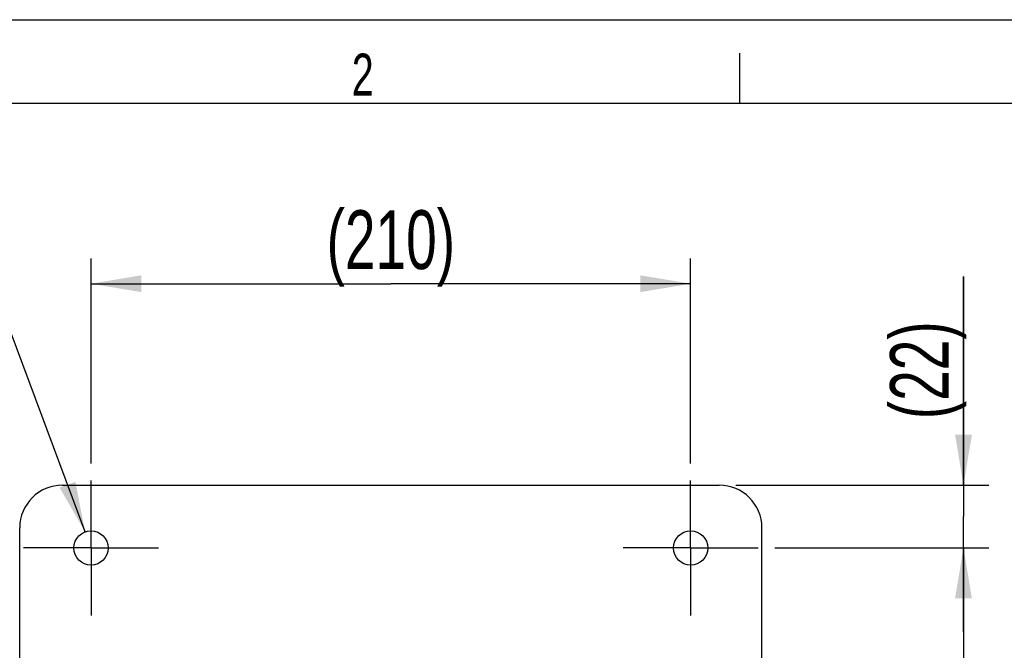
# Model space of a CAD drawing. Extents: x 0 to 594, y 0 to 420.
# Tile 25 of 64: x 76 to 135, y 382 to 420. Entities that reach past the tile are written whole.
import ezdxf

# ---------------------------------------------------------------- set-up
doc = ezdxf.new("R2010")
doc.units = 0
doc.header["$LTSCALE"] = 32.67
doc.linetypes.add('CENTER', pattern=[0.6, 0.375, -0.075, 0.075, -0.075])
doc.layers.get('0').update_dxf_attribs({"linetype": 'CONTINUOUS'})
for name, color, linetype in [('124366_DXF_AXIS', 7, 'CONTINUOUS'), ('124366_DXF_CONTINUOUS_LINE', 7, 'CONTINUOUS'), ('PRX_3000-160_2D_DWG_DXF_BA', 7, 'CONTINUOUS'), ('PRX_3000-160_2D_DWG_DXF_FO', 7, 'CONTINUOUS')]:
    doc.layers.add(name, color=color, linetype=linetype)
doc.styles.get("Standard").update_dxf_attribs({"font": 'txt', "width": 0.7})
doc.dimstyles.new('DIMSTYLE_2', dxfattribs={"dimtxt": 3.5, "dimasz": 3, "dimexe": 1.5, "dimexo": 1, "dimgap": 0.875, "dimtad": 1, "dimdec": 3, "dimlfac": 5.882353, "dimtxsty": 'STANDARD', "dimblk": '_ARROW_FILLED', "dimblk1": '_ARROW_FILLED', "dimblk2": '_ARROW_FILLED', "dimcen": 0.09, "dimazin": 3, "dimtp": 0.5, "dimtm": 0.5, "dimtfac": 1, "dimtdec": 0, "dimtofl": 0, "dimtmove": 0, "dimatfit": 3, "dimtolj": 1})
doc.dimstyles.new('DIMSTYLE_6', dxfattribs={"dimtxt": 3.5, "dimasz": 3, "dimexe": 1.5, "dimexo": 1, "dimgap": 0.875, "dimtad": 1, "dimdec": 3, "dimlfac": 5.882353, "dimtxsty": 'STANDARD', "dimblk": '_ARROW_FILLED', "dimblk1": '_ARROW_FILLED', "dimblk2": '_ARROW_FILLED', "dimcen": 0.09, "dimazin": 3, "dimtp": 0.2, "dimtm": 0.2, "dimtfac": 1, "dimtdec": 0, "dimtofl": 0, "dimtmove": 0, "dimatfit": 3, "dimtolj": 1})
doc.dimstyles.new('DIMSTYLE_7', dxfattribs={"dimtxt": 3.5, "dimasz": 3, "dimexe": 1.5, "dimexo": 1, "dimtad": 1, "dimdec": 3, "dimlfac": 5.882353, "dimtxsty": 'STANDARD', "dimblk": '_ARROW_FILLED', "dimblk1": '_ARROW_FILLED', "dimblk2": '_ARROW_FILLED', "dimcen": 0.09, "dimazin": 3, "dimtp": 0.2, "dimtm": 0.2, "dimtfac": 1, "dimtdec": 0, "dimtofl": 0, "dimtmove": 0, "dimatfit": 3, "dimtolj": 1})

# ---------------------------------------------------------------- blocks, each defined once
blk = doc.blocks.new('_ARROW_FILLED')
at = {"color": 0, "linetype": 'BYBLOCK'}
blk.add_solid([(0, 0), (-1, 0.167), (-1, -0.167)], dxfattribs=at)
blk = doc.blocks.new('*D2')
at = {"layer": 'PRX_3000-160_2D_DWG_DXF_BA', "color": 2, "linetype": 'CONTINUOUS'}
for p, q in [((80.364, 393.549), (80.364, 405.769)), ((116.064, 393.549), (116.064, 405.769)), ((80.364, 404.269), (98.214, 404.269)), ((116.064, 404.269), (98.214, 404.269))]:
    blk.add_line(p, q, dxfattribs=at)
at = {"layer": 'PRX_3000-160_2D_DWG_DXF_BA', "color": 2, "linetype": 'CONTINUOUS', "xscale": 3, "yscale": 3, "zscale": 3, "rotation": 180}
blk.add_blockref('_ARROW_FILLED', (80.364, 404.269), dxfattribs=at)
at = {"layer": 'PRX_3000-160_2D_DWG_DXF_BA', "color": 2, "linetype": 'CONTINUOUS', "xscale": 3, "yscale": 3, "zscale": 3}
blk.add_blockref('_ARROW_FILLED', (116.064, 404.269), dxfattribs=at)
at = {"layer": 'PRX_3000-160_2D_DWG_DXF_BA', "color": 2, "linetype": 'CONTINUOUS', "insert": (98.214, 408.644), "char_height": 3.5, "width": 15.75, "attachment_point": 2}
blk.add_mtext('(210)', dxfattribs=at)
blk = doc.blocks.new('*D3')
at = {"layer": 'PRX_3000-160_2D_DWG_DXF_BA', "color": 2, "linetype": 'CONTINUOUS'}
for p, q in [((121.084, 388.529), (133.814, 388.529)), ((132.314, 388.529), (132.314, 377.479)), ((132.314, 366.429), (132.314, 377.479)), ((103.234, 366.429), (133.814, 366.429))]:
    blk.add_line(p, q, dxfattribs=at)
at = {"layer": 'PRX_3000-160_2D_DWG_DXF_BA', "color": 2, "linetype": 'CONTINUOUS', "xscale": 3, "yscale": 3, "zscale": 3}
for p, rotation in [((132.314, 388.529), 90), ((132.314, 366.429), 270)]:
    blk.add_blockref('_ARROW_FILLED', p, dxfattribs=dict(at, rotation=rotation))
at = {"layer": 'PRX_3000-160_2D_DWG_DXF_BA', "color": 2, "linetype": 'CONTINUOUS', "insert": (127.939, 377.479), "char_height": 3.5, "width": 15.375, "attachment_point": 2, "rotation": 90}
blk.add_mtext('(130)', dxfattribs=at)
blk = doc.blocks.new('*D8')
at = {"layer": 'PRX_3000-160_2D_DWG_DXF_BA', "color": 2, "linetype": 'CONTINUOUS'}
for p, q in [((132.314, 392.269), (132.314, 404.699)), ((132.314, 404.699), (132.314, 390.399)), ((118.764, 392.269), (133.814, 392.269)), ((132.314, 383.529), (132.314, 390.399)), ((121.084, 388.529), (133.814, 388.529)), ((132.314, 388.529), (132.314, 383.529))]:
    blk.add_line(p, q, dxfattribs=at)
at = {"layer": 'PRX_3000-160_2D_DWG_DXF_BA', "color": 2, "linetype": 'CONTINUOUS', "xscale": 3, "yscale": 3, "zscale": 3}
for p, rotation in [((132.314, 392.269), 270), ((132.314, 388.529), 90)]:
    blk.add_blockref('_ARROW_FILLED', p, dxfattribs=dict(at, rotation=rotation))
at = {"layer": 'PRX_3000-160_2D_DWG_DXF_BA', "color": 2, "linetype": 'CONTINUOUS', "insert": (127.939, 396.199), "char_height": 3.5, "width": 12.75, "attachment_point": 1, "rotation": 90}
blk.add_mtext('(22)', dxfattribs=at)
blk = doc.blocks.new('*D9')
at = {"layer": 'PRX_3000-160_2D_DWG_DXF_BA', "color": 2, "linetype": 'CONTINUOUS'}
for p, q in [((72.699, 404.269), (44.132, 404.269)), ((74.499, 404.269), (72.699, 404.269)), ((80.008, 389.485), (74.499, 404.269))]:
    blk.add_line(p, q, dxfattribs=at)
at = {"layer": 'PRX_3000-160_2D_DWG_DXF_BA', "color": 2, "linetype": 'CONTINUOUS', "xscale": 3, "yscale": 3, "zscale": 3, "rotation": 290.4365672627}
blk.add_blockref('_ARROW_FILLED', (80.008, 389.485), dxfattribs=at)
at = {"layer": 'PRX_3000-160_2D_DWG_DXF_BA', "color": 2, "linetype": 'CONTINUOUS', "insert": (68.499, 408.644), "char_height": 3.5, "width": 30.25, "attachment_point": 3}
blk.add_mtext('(3x \\fgdt;{\\fgdt;n}\\ftxt;12)', dxfattribs=at)

msp = doc.modelspace()

# ---------------------------------------------------------------- linework, layer by layer
at = {"layer": '124366_DXF_AXIS', "color": 7, "linetype": 'CENTER'}
for p, q in [((80.36391, 388.52881), (80.36391, 392.54881)), ((116.06391, 388.52881), (116.06391, 392.54881)), ((80.36391, 388.52881), (76.34391, 388.52881)), ((80.36391, 388.52881), (80.36391, 384.50881)), ((80.36391, 388.52881), (84.38391, 388.52881)), ((116.06391, 388.52881), (112.04391, 388.52881)), ((116.06391, 388.52881), (116.06391, 384.50881)), ((116.06391, 388.52881), (120.08391, 388.52881))]:
    msp.add_line(p, q, dxfattribs=at)
at = {"layer": '124366_DXF_CONTINUOUS_LINE', "color": 7, "linetype": 'CONTINUOUS'}
for p, q in [((78.66391, 392.26881), (117.76391, 392.26881)), ((76.11391, 354.86881), (76.11391, 389.71881)), ((120.31391, 354.86881), (120.31391, 389.71881))]:
    msp.add_line(p, q, dxfattribs=at)
for centre in [(80.36391, 388.52881), (116.06391, 388.52881)]:
    msp.add_circle(centre, 1.02, dxfattribs=at)
for centre, start, end in [((78.66391, 389.71881), 90, 180), ((117.76391, 389.71881), 0, 90)]:
    msp.add_arc(centre, 2.55, start, end, dxfattribs=at)
at = {"layer": 'PRX_3000-160_2D_DWG_DXF_FO', "color": 7, "linetype": 'CONTINUOUS'}
for p, q in [((0, 420), (594, 420)), ((119, 415), (119, 418)), ((589, 415), (25, 415))]:
    msp.add_line(p, q, dxfattribs=at)

# ---------------------------------------------------------------- texts
at = {"layer": 'PRX_3000-160_2D_DWG_DXF_FO', "color": 2, "linetype": 'CONTINUOUS', "insert": (95.89085, 417.97664), "char_height": 2.5, "width": 2.9464286, "attachment_point": 1}
msp.add_mtext('2', dxfattribs=at)

# ---------------------------------------------------------------- dimensions: what is measured, and where the dimension line sits
at = {"layer": 'PRX_3000-160_2D_DWG_DXF_BA', "color": 2, "linetype": 'CONTINUOUS'}
dim = msp.add_diameter_dim_2p(p1=(80.00776, 389.48461), p2=(80.72007, 387.57301), text='(3x %%c<>)', dimstyle='DIMSTYLE_7', override={"dimtad": 0, "dimtih": 1, "dimtoh": 1, "dimpost": '<>'}, dxfattribs=at)
dim.commit()
dim.dimension.update_dxf_attribs({"geometry": '*D9', "text_midpoint": (58.41549, 406.89381), "dimtype": 163})
dim = msp.add_linear_dim(base=(116.06391, 404.26881), p1=(80.36391, 392.54881), p2=(116.06391, 392.54881), text='(<>)', dimstyle='DIMSTYLE_2', override={"dimtad": 0, "dimtih": 1, "dimtoh": 1}, dxfattribs=at)
dim.commit()
dim.dimension.update_dxf_attribs({"geometry": '*D2', "text_midpoint": (98.21391, 406.89381), "dimtype": 160})
for base, p1, p2, dimstyle, picture, middle in [((132.31391, 388.52881), (117.76391, 392.26881), (120.08391, 388.52881), 'DIMSTYLE_6', '*D8', (129.68891, 400.44878)), ((132.31391, 366.42881), (120.08391, 388.52881), (102.23391, 366.42881), 'DIMSTYLE_2', '*D3', (129.68891, 377.47881))]:
    dim = msp.add_linear_dim(base=base, p1=p1, p2=p2, angle=270, text='(<>)', dimstyle=dimstyle, override={"dimtad": 0, "dimtih": 1, "dimtoh": 1}, dxfattribs=at)
    dim.commit()
    dim.dimension.update_dxf_attribs({"geometry": picture, "text_midpoint": middle, "dimtype": 160})

doc.saveas('drawing.dxf')
